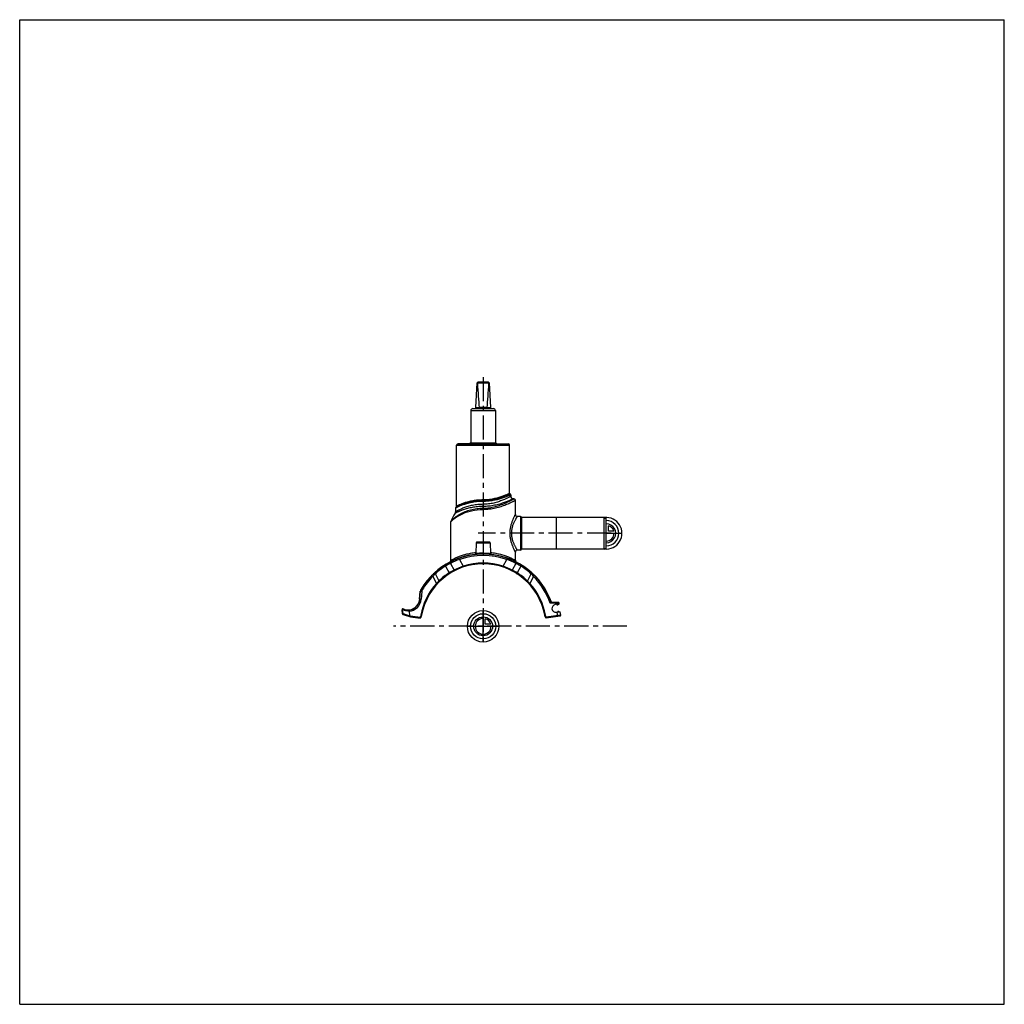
# Model space of a CAD drawing. Header units: millimetres. Extents: x 0 to 1000, y 0 to 1000.
import ezdxf

# ---------------------------------------------------------------- set-up
doc = ezdxf.new("R2010")
doc.units = ezdxf.units.MM
doc.header["$LTSCALE"] = 65.185185
doc.linetypes.add('CENTER', pattern=[0.6, 0.375, -0.075, 0.075, -0.075])
doc.layers.get('0').update_dxf_attribs({"linetype": 'CONTINUOUS'})
for name, color, linetype in [('ACHSEN_S', 7, 'CONTINUOUS'), ('FASEN', 7, 'CONTINUOUS'), ('FLAECHEN', 7, 'CONTINUOUS'), ('KOERPER', 7, 'CONTINUOUS'), ('KONST.EL_MIT_GEO', 7, 'CONTINUOUS'), ('KURVEN', 7, 'CONTINUOUS')]:
    doc.layers.add(name, color=color, linetype=linetype)

msp = doc.modelspace()

# ---------------------------------------------------------------- linework, layer by layer
at = {"color": 7, "linetype": 'Continuous'}
for p, q in [((0, 0), (0, 1000)), ((0, 1000), (1000, 1000)), ((1000, 0), (1000, 1000)), ((463.2, 606.1), (464.5, 631.1)), ((464.5, 631.1), (465.5, 632.1)), ((464.9, 631.1), (476.5, 631.1)), ((465.5, 632.1), (475.8, 632.1)), ((476.9, 631.1), (475.8, 632.1)), ((476.9, 631.1), (478.1, 606.1)), ((458.2, 603.1), (458.2, 570.4)), ((458.2, 603.1), (483.2, 603.1)), ((460.2, 605.1), (481.2, 605.1)), ((463.2, 606.1), (466.6, 606.1)), ((474.8, 606.1), (466.6, 606.1)), ((474.8, 606.1), (478.1, 606.1)), ((483.2, 603.1), (483.2, 570.4)), ((0, 0), (1000, 0))]:
    msp.add_line(p, q, dxfattribs=at)
for centre, radius, start, end in [((460.2, 603.1), 2, 90, 180), ((462.2, 606.1), 1, 270, 357.14), ((466.1, 606.1), 0.483, 359.2765, 5.2), ((475.3, 606.1), 0.483, 174.8, 180.7235), ((479.1, 606.1), 1, 182.86, 270), ((481.2, 603.1), 2, 0, 90)]:
    msp.add_arc(centre, radius, start, end, dxfattribs=at)
for centre, major_axis, ratio, start_param, end_param in [((470.7, 637), (8.5, 0), 0.95129, -2.35619, -2.32415), ((470.7, 755.2), (0, 170.1), 0.04996, -3.89495, -3.64417), ((470.7, 755.2), (0, 170.1), 0.04996, -2.63901, -2.38824), ((470.7, 637), (8.5, 0), 0.95129, -0.81744, -0.7854)]:
    msp.add_ellipse(centre, major_axis=major_axis, ratio=ratio, start_param=start_param, end_param=end_param, dxfattribs=at)
for points in [[(466.6, 606.1), (466.6, 605.9), (466.6, 605.7), (466.5, 605.4), (466.5, 605.3), (466.4, 605.2), (466.4, 605.1), (466.4, 605.1)], [(474.8, 606.1), (474.8, 605.9), (474.8, 605.7), (474.8, 605.4), (474.9, 605.3), (474.9, 605.2), (475, 605.1), (475, 605.1)]]:
    msp.add_open_spline(points, degree=3, knots=[0, 0, 0, 0, 0.36703, 0.67502, 0.79476, 0.88822, 1, 1, 1, 1], dxfattribs=at)
at = {"layer": 'ACHSEN_S', "color": 40, "linetype": 'CENTER'}
for p, q in [((470.7, 637.1), (470.7, 363.7)), ((616.7, 383.9), (379.7, 383.9))]:
    msp.add_line(p, q, dxfattribs=at)
at = {"layer": 'FASEN', "color": 7, "linetype": 'Continuous'}
for p, q in [((593.7, 494.4), (544.7, 494.4)), ((593.7, 494.4), (595.7, 493.2)), ((593.7, 462.4), (593.7, 494.4)), ((595.7, 463.6), (595.7, 493.2)), ((593.7, 462.4), (544.7, 462.4)), ((593.7, 462.4), (595.7, 463.6)), ((408.4, 419.4), (407.7, 411.4))]:
    msp.add_line(p, q, dxfattribs=at)
for centre, radius, start, end in [((481.8, 358.8), 99.4, 110.6289, 116.3908), ((470.7, 383.9), 72, 70.5588, 109.4412), ((459.6, 358.8), 99.4, 63.6092, 69.3711), ((469.8, 383.4), 72, 121.1718, 131.4521), ((471.6, 383.4), 72, 48.5478, 58.8282), ((470.7, 383.9), 72, 135.2576, 149.0955), ((454.7, 405.2), 45.8, 135.4281, 140.1489), ((486.5, 405.1), 46.1, 39.8652, 44.5578), ((411.9, 419.1), 3.5, 149.0955, 175), ((394.3, 412.6), 13.5, 275.1405, 355)]:
    msp.add_arc(centre, radius, start, end, dxfattribs=at)
for points, knots in [([(437.6, 447.8), (437, 447.5), (435.3, 446.7), (433.6, 445.7), (432.5, 445)], [0, 0, 0, 0, 0.30668, 1, 1, 1, 1]), ([(508.9, 445), (508.3, 445.4), (507.1, 446.1), (505.6, 446.9), (504.5, 447.5), (504, 447.7), (503.8, 447.8)], [0, 0, 0, 0, 0.39108, 0.69377, 0.89886, 1, 1, 1, 1])]:
    msp.add_open_spline(points, degree=3, knots=knots, dxfattribs=at)
at = {"layer": 'FLAECHEN', "color": 7, "linetype": 'Continuous'}
for p, q in [((501.9, 513.4), (501.2, 513.4)), ((443.7, 505.6), (442.9, 504.5))]:
    msp.add_line(p, q, dxfattribs=at)
msp.add_arc((470.7, 478.6), 34.8, 144.8185, 159.7136, dxfattribs=at)
at = {"layer": 'KOERPER', "color": 7, "linetype": 'Continuous'}
for p, q in [((458, 570.4), (483.4, 570.4)), ((443.8, 505.9), (443.8, 567.9)), ((445.5, 569.4), (445.5, 569.5)), ((445.5, 569.4), (445.5, 569.5)), ((445.5, 569.5), (461.8, 569.5)), ((446.3, 569.4), (446.3, 569.5)), ((446.4, 569.4), (446.4, 569.5)), ((446.5, 569.4), (446.5, 569.5)), ((446.8, 569.4), (446.8, 569.5)), ((447.6, 569.4), (447.6, 569.5)), ((447.6, 569.4), (447.6, 569.5)), ((448.7, 569.4), (448.7, 569.5)), ((449.6, 569.4), (449.6, 569.5)), ((453.7, 569.4), (453.7, 569.5)), ((454.1, 569.4), (454.1, 569.5)), ((454.2, 569.4), (454.2, 569.5)), ((454.4, 569.4), (454.4, 569.5)), ((454.7, 569.4), (454.7, 569.5)), ((455.2, 569.4), (455.2, 569.5)), ((461.5, 569.4), (461.5, 569.5)), ((461.8, 569.4), (461.8, 569.5)), ((497.6, 518.9), (497.6, 567.9)), ((508.7, 495.4), (508.7, 461.4)), ((544.7, 494.4), (509.7, 494.5)), ((509.7, 494.5), (509.7, 462.3)), ((544.7, 494.4), (544.7, 462.4)), ((463.6, 468.6), (463.1, 457.8)), ((477.7, 468.6), (478.3, 457.8)), ((544.7, 462.4), (509.7, 462.3))]:
    msp.add_line(p, q, dxfattribs=at)
at = {"layer": 'KOERPER', "color": 40, "linetype": 'CENTER'}
msp.add_line((600.7, 478.4), (465.7, 478.4), dxfattribs=at)
at = {"layer": 'KOERPER', "color": 7, "linetype": 'Continuous'}
for centre, radius, start, end in [((508.7, 494.4), 1, 3.5024, 89), ((508.7, 462.4), 1, 271, 356.4976), ((546.2, 407.2), 1.5, 224.3699, 330.6301), ((547.3, 397.5), 1.5, 49.3103, 145.6897)]:
    msp.add_arc(centre, radius, start, end, dxfattribs=at)
at = {"layer": 'KONST.EL_MIT_GEO', "color": 7, "linetype": 'Continuous'}
for p, q in [((456.5, 569.5), (458, 570.4)), ((483.4, 570.4), (485.1, 569.4)), ((443.8, 567.9), (497.6, 567.9)), ((445.3, 569.4), (496.1, 569.4)), ((470.7, 510.7), (470.7, 512.2)), ((498.7, 517.5), (498.7, 515.9)), ((503.4, 497.5), (503.4, 511.9)), ((442.7, 503.9), (442.7, 500.1)), ((470.7, 502.7), (470.7, 507.8)), ((437.9, 490.1), (438.2, 490.5)), ((437.9, 450.9), (437.9, 490.1)), ((438.1, 490.3), (438.2, 490.5)), ((508.7, 495.4), (505.4, 495.5)), ((463.6, 468.6), (477.7, 468.6)), ((476.7, 469.5), (464.6, 469.5)), ((508.7, 461.4), (505.4, 461.3)), ((446.7, 451.8), (446.2, 453.2)), ((446.7, 451.8), (450.3, 444.9)), ((491.1, 444.9), (494.7, 451.8)), ((494.7, 451.8), (495.1, 453)), ((503.4, 450.9), (503.4, 459.3)), ((432.5, 445), (432.6, 446.5)), ((432.5, 445), (436.1, 438.1)), ((437.6, 447.8), (438.1, 449.5)), ((437.6, 447.8), (441.1, 441)), ((438.1, 449.5), (438.6, 449.8)), ((438.5, 449.7), (438.6, 449.8)), ((450.6, 444.1), (450.3, 444.9)), ((490.8, 444.1), (491.1, 444.9)), ((503.8, 447.8), (500.3, 441)), ((502.7, 449.8), (503.3, 449.5)), ((503.1, 449.6), (503.3, 449.5)), ((503.8, 447.8), (503.3, 449.5)), ((508.9, 445), (505.3, 438.1)), ((508.9, 445), (508.8, 446.5)), ((419.6, 434.6), (418.7, 435.5)), ((419.6, 434.6), (423.3, 427.4)), ((422.1, 437.4), (422, 438.7)), ((422.1, 437.4), (425.8, 430.2)), ((519.3, 437.4), (515.6, 430.2)), ((521.8, 434.6), (518.1, 427.4)), ((519.3, 437.4), (519.3, 438.7)), ((521.8, 434.6), (522.7, 435.5)), ((407.6, 421.7), (408.9, 420.9)), ((423.9, 426.8), (423.3, 427.4)), ((517.5, 426.8), (518.1, 427.4)), ((406.2, 411.6), (406.9, 419.5)), ((406.2, 411.6), (407.7, 411.4)), ((406.5, 411.6), (407.2, 419.5)), ((406.9, 419.5), (408.4, 419.4)), ((388.3, 400.8), (388.9, 400.9)), ((388.7, 396.7), (388.3, 400.8)), ((389.3, 396.8), (388.9, 400.9)), ((544.8, 407.4), (538.7, 407.5)), ((547.1, 408.2), (539.3, 408.3)), ((548, 406.5), (543.9, 405.9)), ((544.8, 407.4), (544.8, 408.2)), ((547.8, 407.5), (544.8, 407.4)), ((545, 406.1), (544.8, 407.4)), ((548, 406.5), (547.8, 407.5)), ((388.7, 396.7), (389.3, 396.8)), ((389.3, 396.8), (395.9, 394.7)), ((389.3, 396), (396.8, 393.6)), ((395.5, 399.2), (395.9, 394.7)), ((395.9, 394.7), (397, 394.4)), ((396.8, 393.6), (397, 394.4)), ((396.8, 393.6), (406.7, 392.3)), ((396.8, 393.6), (396.8, 393.6)), ((397, 394.4), (406.8, 393.1)), ((406.8, 393.1), (406.7, 392.3)), ((406.8, 393.1), (407.2, 393.9)), ((407.6, 392.8), (406.8, 393.1)), ((407.4, 395.3), (407.2, 393.9)), ((407.9, 393.7), (407.2, 393.9)), ((408.2, 395.2), (407.4, 395.3)), ((407.6, 392.8), (407.9, 393.7)), ((408.2, 395.2), (407.9, 393.7)), ((407.9, 393.7), (407.9, 393.7)), ((533.2, 395.2), (534, 395.3)), ((533.4, 394.2), (533.2, 395.2)), ((534.1, 394.4), (533.4, 394.2)), ((533.4, 394.2), (534, 392.8)), ((533.4, 394.2), (533.4, 394.2)), ((534.1, 394.4), (534, 395.3)), ((534.7, 393.1), (534, 392.8)), ((534.1, 394.4), (534.7, 393.1)), ((549.5, 395.1), (534.7, 393.1)), ((534.8, 392.3), (534.7, 393.1)), ((548.8, 394.2), (534.8, 392.3)), ((544.9, 398.2), (549, 398.7)), ((546.6, 393.9), (546, 398.4)), ((549.5, 395.1), (549, 398.7))]:
    msp.add_line(p, q, dxfattribs=at)
for points in [[(437.9, 490.1), (437.9, 490.1), (438, 490.2), (438, 490.2), (438, 490.2)], [(463.1, 457.8), (463.1, 457.8), (463.1, 457.7), (463.1, 457.7), (463, 457.6), (463, 457.5), (463, 457.4), (462.9, 457.4), (462.9, 457.3), (462.8, 457.3), (462.8, 457.2), (462.7, 457.1), (462.7, 457.1), (462.6, 457.1), (462.6, 457), (462.5, 457), (462.4, 457), (462.3, 456.9), (462.3, 456.9), (462.2, 456.9)], [(479.2, 456.9), (479.1, 456.9), (479, 456.9), (479, 457), (478.9, 457), (478.8, 457), (478.8, 457.1), (478.7, 457.1), (478.6, 457.1), (478.6, 457.2), (478.5, 457.3), (478.5, 457.3), (478.5, 457.4), (478.4, 457.4), (478.4, 457.5), (478.4, 457.6), (478.3, 457.7), (478.3, 457.7), (478.3, 457.8), (478.3, 457.8)]]:
    msp.add_lwpolyline(points, dxfattribs=at)
for centre, radius, start, end in [((445.3, 567.9), 1.5, 90, 180), ((496.1, 567.9), 1.5, 0, 90), ((498.1, 518.9), 0.5, 180, 254.5339), ((497.7, 517.5), 1, 0.0001, 74.5339), ((501.2, 515.9), 2.5, 180, 270), ((501.9, 511.9), 1.5, 0.0001, 89.9998), ((440.2, 500.1), 2.5, 324.8184, 359.9999), ((443.7, 503.9), 1, 142.9802, 180.0002), ((443.3, 505.9), 0.5, 320.8812, 360), ((439.4, 490.1), 1.5, 159.7138, 180.0002), ((505.4, 497.5), 2, 179.9998, 269.0001), ((464.6, 468.5), 1, 90, 177), ((476.7, 468.5), 1, 3, 90), ((505.4, 459.3), 2, 90.9999, 180.0001), ((470.7, 383.9), 73.5, 19.3896, 149.0955), ((435.9, 450.9), 2, 297.404, 359.9999), ((472.6, 379.5), 78.1, 109.6963, 115.8012), ((470.7, 383.9), 73.3, 70.5588, 109.4412), ((470.7, 399.9), 58.4, 90.0106, 97.4938), ((468.8, 379.5), 78, 64.1971, 70.306), ((505.4, 450.9), 2, 180, 242.5959), ((470.7, 383.9), 63.5, 10.2079, 169.7921), ((470.5, 383.9), 73.2, 121.1468, 131.1401), ((469.6, 385.5), 71.3, 120.8768, 121.192), ((469.5, 385.5), 71.3, 116.1508, 120.8778), ((467.8, 387.9), 59.4, 116.66, 122.2534), ((438.9, 449.3), 0.796, 115.955, 161.9163), ((475.2, 373.3), 75.8, 109.1874, 116.7498), ((470.7, 383.9), 64.3, 71.5194, 108.4806), ((466.1, 373.2), 75.9, 63.2533, 70.8095), ((473.6, 387.8), 59.5, 57.7476, 63.3389), ((502.5, 449.3), 0.796, 18.0743, 64.0291), ((472, 385.8), 71, 59.1168, 63.8584), ((472, 385.7), 71.1, 58.8066, 59.1251), ((470.9, 383.9), 73.2, 48.8596, 58.8533), ((470.7, 383.9), 73.3, 135.2576, 149.0955), ((466.9, 388.8), 67.1, 131.971, 135.9924), ((470.5, 383.9), 73.2, 131.1402, 131.4341), ((461.9, 395.4), 50.1, 136.0681, 140.3929), ((470.2, 383.6), 64.3, 122.066, 133.6358), ((471.2, 383.6), 64.3, 46.3642, 57.934), ((479.3, 395.3), 50.3, 39.6142, 43.9248), ((470.9, 383.8), 73.2, 48.566, 48.8598), ((474.3, 388.7), 67.3, 44.0133, 48.0233), ((470.7, 383.9), 72, 19.1543, 44.7424), ((470.7, 383.9), 73.3, 19.4577, 44.7424), ((411.9, 419.1), 5, 149.0955, 175), ((411.9, 419.1), 4.77, 149.0955, 175), ((470.7, 383.9), 64.3, 137.4827, 169.7921), ((470.7, 383.9), 64.3, 10.2079, 42.5173), ((394.3, 412.6), 12, 246.0942, 355), ((394.3, 412.6), 12.2, 257.7628, 355), ((389.1, 400.9), 0.8, 66.0942, 185.5), ((394.1, 412.6), 12.8, 246.0979, 253.3715), ((394.1, 412.6), 12.8, 253.3901, 264.9394), ((544.4, 402.1), 3.9, 97.5, 277.5), ((547.1, 407.4), 0.8, 7.5, 89), ((389.5, 396.8), 0.8, 185.5, 252.5), ((398, 413.9), 14.9, 250.0659, 260.1662), ((406.8, 393.1), 0.8, 262.5, 337.5), ((534.7, 393.1), 0.8, 205.2079, 277.5), ((548.7, 395), 0.8, 277.5, 7.5)]:
    msp.add_arc(centre, radius, start, end, dxfattribs=at)
msp.add_ellipse((392.8, 395.7), major_axis=(3.08, -1.07), ratio=0.24381, start_param=0.00964, end_param=0.11094, dxfattribs=at)
for points, knots in [([(470.7, 510.7), (468.8, 510.7), (465.2, 510.6), (460, 509.9), (455.9, 509), (452.9, 508.1), (450.9, 507.5), (449.1, 506.9), (447.5, 506.2), (446.3, 505.7), (445.4, 505.3), (444.9, 505), (444.4, 504.8), (443.9, 504.6), (443.6, 504.4), (443.3, 504.2), (443.1, 504.1), (442.9, 504.1), (442.8, 504), (442.8, 504), (442.7, 504), (442.7, 503.9), (442.7, 503.9), (442.7, 503.9)], [0, 0, 0, 0, 0.19043, 0.37354, 0.54292, 0.62077, 0.69324, 0.75971, 0.81955, 0.8721, 0.89541, 0.91662, 0.93564, 0.95236, 0.9667, 0.97857, 0.98789, 0.99158, 0.9946, 0.99696, 0.99865, 0.99966, 1, 1, 1, 1]), ([(470.7, 511.6), (468.9, 511.6), (465.3, 511.4), (460.1, 510.7), (456.1, 509.8), (453.1, 508.9), (451.1, 508.3), (449.3, 507.6), (447.7, 506.9), (446.3, 506.3), (445.3, 505.8), (444.6, 505.5), (444.2, 505.2), (443.8, 505), (443.5, 504.9), (443.3, 504.7), (443.1, 504.7), (443, 504.6), (443, 504.6), (442.9, 504.6), (442.9, 504.6), (442.9, 504.5), (442.9, 504.5)], [0, 0, 0, 0, 0.18902, 0.37106, 0.53992, 0.61775, 0.69034, 0.75707, 0.81729, 0.8703, 0.91533, 0.93459, 0.95156, 0.96612, 0.97819, 0.98767, 0.99142, 0.9945, 0.9969, 0.99862, 0.99965, 1, 1, 1, 1]), ([(470.7, 511.8), (468.9, 511.8), (465.4, 511.6), (460.4, 511), (456.4, 510.1), (453.5, 509.4), (451.6, 508.8), (449.9, 508.2), (448.3, 507.6), (447, 507.1), (446, 506.6), (445.3, 506.3), (444.9, 506.1), (444.5, 506), (444.2, 505.8), (444, 505.7), (443.9, 505.6), (443.8, 505.6), (443.7, 505.6), (443.7, 505.6), (443.7, 505.6), (443.7, 505.6)], [0, 0, 0, 0, 0.19137, 0.37525, 0.5451, 0.62304, 0.69548, 0.76182, 0.82143, 0.87364, 0.91777, 0.93658, 0.95309, 0.96724, 0.97893, 0.9881, 0.9947, 0.99701, 0.99867, 0.99967, 1, 1, 1, 1]), ([(470.7, 512.2), (468.9, 512.2), (465.4, 512.1), (460.4, 511.4), (456.5, 510.6), (453.6, 509.8), (451.7, 509.2), (450, 508.6), (448.4, 508), (447.1, 507.4), (446.1, 507), (445.4, 506.7), (445, 506.5), (444.6, 506.3), (444.3, 506.1), (444.1, 506), (444, 506), (443.9, 505.9), (443.9, 505.9), (443.8, 505.9), (443.8, 505.9), (443.8, 505.9), (443.8, 505.9)], [0, 0, 0, 0, 0.19069, 0.37406, 0.54367, 0.6216, 0.69411, 0.76058, 0.82037, 0.87281, 0.91717, 0.93609, 0.95272, 0.96697, 0.97875, 0.988, 0.99165, 0.99465, 0.99699, 0.99866, 0.99966, 1, 1, 1, 1]), ([(497.6, 518.9), (497.6, 518.9), (497.6, 518.9), (497.6, 518.9), (497.6, 518.9), (497.6, 518.9), (497.5, 518.9), (497.5, 518.8), (497.4, 518.8), (497.3, 518.8), (497.2, 518.7), (497, 518.6), (496.7, 518.5), (496.4, 518.3), (496, 518.2), (495.5, 517.9), (494.9, 517.7), (494.1, 517.4), (493, 516.9), (491.4, 516.3), (489.7, 515.6), (487.7, 515), (485.7, 514.4), (483.4, 513.8), (480.2, 513.1), (476, 512.4), (472.5, 512.2), (470.7, 512.2)], [0, 0, 0, 0, 0.00008, 0.00033, 0.00074, 0.00132, 0.00297, 0.00527, 0.00823, 0.01183, 0.01608, 0.02096, 0.03262, 0.04673, 0.06324, 0.08207, 0.10312, 0.12632, 0.17877, 0.2387, 0.30537, 0.3781, 0.45623, 0.5391, 0.62606, 0.8094, 1, 1, 1, 1]), ([(498.7, 515.9), (498.7, 515.9), (498.7, 515.9), (498.7, 515.9), (498.6, 515.9), (498.5, 515.8), (498.5, 515.8), (498.3, 515.7), (498.1, 515.6), (497.8, 515.4), (497.4, 515.2), (497, 515), (496.3, 514.6), (495.2, 514.1), (493.8, 513.5), (492.2, 512.7), (490.4, 512), (488.4, 511.2), (485.5, 510.1), (481.4, 509), (476.2, 508), (472.6, 507.8), (470.7, 507.8)], [0, 0, 0, 0, 0.00034, 0.00136, 0.00305, 0.00541, 0.00845, 0.01214, 0.02151, 0.03344, 0.04788, 0.06473, 0.08391, 0.12887, 0.18195, 0.24235, 0.30929, 0.38206, 0.45999, 0.62885, 0.81084, 1, 1, 1, 1]), ([(488.4, 514.6), (485.7, 513.8), (481.5, 512.6), (475.5, 511.8), (472.3, 511.6), (470.7, 511.6)], [0, 0, 0, 0, 0.46725, 0.72917, 1, 1, 1, 1]), ([(488.4, 514.6), (485.7, 513.8), (479.9, 512.3), (473.9, 511.8), (470.7, 511.8)], [0, 0, 0, 0, 0.46985, 1, 1, 1, 1]), ([(489.1, 513.7), (486.3, 512.8), (481.9, 511.7), (475.7, 510.9), (472.4, 510.7), (470.7, 510.7)], [0, 0, 0, 0, 0.468, 0.7297, 1, 1, 1, 1]), ([(470.7, 503.9), (472.8, 503.9), (476.9, 504.2), (482.8, 505.4), (488.1, 507), (492.1, 508.5), (494.8, 509.8), (496.6, 510.6), (498.2, 511.4), (499.5, 512.1), (500.4, 512.5), (501, 512.9), (501.3, 513), (501.6, 513.2), (501.8, 513.3), (501.9, 513.4), (501.9, 513.4), (501.9, 513.4)], [0, 0, 0, 0, 0.19093, 0.37414, 0.54347, 0.69393, 0.76053, 0.82048, 0.87304, 0.91744, 0.95295, 0.96715, 0.97889, 0.98808, 0.99469, 0.99867, 1, 1, 1, 1]), ([(501.2, 513.4), (501.2, 513.4), (501.2, 513.4), (501.1, 513.4), (501, 513.3), (500.8, 513.2), (500.5, 513.1), (500.2, 512.9), (499.8, 512.7), (499.3, 512.5), (498.5, 512.2), (497.3, 511.6), (495.8, 511), (494, 510.3), (492, 509.5), (489.8, 508.8), (486.6, 507.8), (482.2, 506.7), (476.6, 505.8), (472.7, 505.6), (470.7, 505.6)], [0, 0, 0, 0, 0.00138, 0.00311, 0.00552, 0.01238, 0.02191, 0.03406, 0.04875, 0.06588, 0.08537, 0.13097, 0.1847, 0.2457, 0.31315, 0.38627, 0.46435, 0.63277, 0.81321, 1, 1, 1, 1]), ([(470.7, 502.7), (472.9, 502.7), (477.1, 502.9), (483.2, 504), (488, 505.4), (491.4, 506.6), (493.8, 507.4), (495.9, 508.3), (497.8, 509.1), (499.4, 509.9), (500.6, 510.5), (501.5, 510.9), (502, 511.1), (502.4, 511.4), (502.8, 511.6), (503, 511.7), (503.2, 511.8), (503.3, 511.8), (503.3, 511.8), (503.4, 511.9), (503.4, 511.9), (503.4, 511.9), (503.4, 511.9)], [0, 0, 0, 0, 0.18944, 0.37171, 0.54082, 0.61883, 0.69163, 0.75855, 0.81886, 0.87181, 0.91659, 0.93568, 0.95245, 0.96679, 0.97865, 0.98795, 0.99162, 0.99463, 0.99698, 0.99865, 0.99966, 1, 1, 1, 1]), ([(498, 518.4), (498, 518.4), (497.9, 518.4), (497.9, 518.4), (497.9, 518.4), (497.8, 518.3), (497.7, 518.3), (497.5, 518.2), (497.3, 518.1), (496.9, 517.9), (496.5, 517.7), (496, 517.5), (495.1, 517.2), (493.9, 516.7), (492.3, 516), (490.4, 515.3), (489.1, 514.9), (488.4, 514.6)], [0, 0, 0, 0, 0.0011, 0.0044, 0.00989, 0.01756, 0.0274, 0.03939, 0.06974, 0.10844, 0.15521, 0.20981, 0.27193, 0.41741, 0.58902, 0.78407, 1, 1, 1, 1]), ([(489.1, 513.7), (489, 513.9), (488.9, 514.3), (488.6, 514.6), (488.4, 514.6)], [0, 0, 0, 0, 0.54148, 1, 1, 1, 1]), ([(498.7, 517.5), (498.7, 517.5), (498.7, 517.4), (498.6, 517.4), (498.6, 517.4), (498.5, 517.4), (498.4, 517.3), (498.3, 517.3), (498, 517.1), (497.6, 517), (497.2, 516.8), (496.7, 516.6), (495.9, 516.2), (494.7, 515.7), (493, 515.1), (491.1, 514.4), (489.8, 513.9), (489.1, 513.7)], [0, 0, 0, 0, 0.0011, 0.00439, 0.00986, 0.01751, 0.02733, 0.0393, 0.06959, 0.1082, 0.15489, 0.20941, 0.27144, 0.41682, 0.58842, 0.78366, 1, 1, 1, 1]), ([(438, 490.7), (438, 490.7), (438.1, 490.7), (438.1, 490.7), (438.1, 490.8), (438.2, 490.9), (438.3, 491), (438.5, 491.2), (438.7, 491.4), (439.1, 491.8), (439.5, 492.3), (440.1, 492.8), (440.9, 493.5), (442, 494.5), (443.6, 495.7), (445.5, 496.9), (447.6, 498.1), (449.9, 499.3), (453.3, 500.8), (458, 502.4), (464.2, 503.6), (468.5, 503.9), (470.7, 503.9)], [0, 0, 0, 0, 0.00045, 0.00181, 0.00405, 0.00717, 0.01113, 0.01591, 0.0278, 0.04256, 0.05991, 0.0796, 0.1014, 0.15058, 0.20629, 0.26772, 0.33432, 0.40566, 0.48133, 0.64406, 0.81872, 1, 1, 1, 1]), ([(438.2, 490.5), (439.4, 491.6), (441.5, 493.5), (445.2, 496), (449.1, 498.1), (453.7, 499.9), (460.9, 502), (466.7, 502.7), (470.7, 502.7)], [0, 0, 0, 0, 0.13626, 0.24298, 0.36839, 0.5098, 0.6647, 1, 1, 1, 1]), ([(470.7, 505.6), (468.8, 505.6), (465.1, 505.5), (459.7, 504.7), (455.6, 503.8), (452.5, 502.9), (450.5, 502.3), (448.7, 501.6), (447.1, 501), (445.7, 500.3), (444.6, 499.9), (443.9, 499.5), (443.5, 499.3), (443.1, 499.1), (442.8, 499), (442.6, 498.8), (442.5, 498.8), (442.4, 498.7), (442.3, 498.7), (442.3, 498.7), (442.3, 498.6), (442.2, 498.6), (442.2, 498.6)], [0, 0, 0, 0, 0.19261, 0.37708, 0.54674, 0.62439, 0.69648, 0.76246, 0.82176, 0.87375, 0.91775, 0.93652, 0.95303, 0.96717, 0.97888, 0.98807, 0.9917, 0.99468, 0.997, 0.99867, 0.99967, 1, 1, 1, 1]), ([(470.7, 507.8), (468.8, 507.8), (465.2, 507.6), (460, 506.8), (455.9, 505.8), (452.9, 504.9), (450.9, 504.1), (449.1, 503.4), (447.5, 502.7), (446.3, 502.1), (445.4, 501.6), (444.9, 501.3), (444.4, 501.1), (444, 500.8), (443.6, 500.6), (443.3, 500.4), (443.1, 500.3), (442.9, 500.2), (442.8, 500.2), (442.8, 500.1), (442.7, 500.1), (442.7, 500.1), (442.7, 500.1), (442.7, 500.1)], [0, 0, 0, 0, 0.1892, 0.37113, 0.5396, 0.61721, 0.6896, 0.75621, 0.81641, 0.86949, 0.89312, 0.91467, 0.93404, 0.95112, 0.96579, 0.97797, 0.98754, 0.99133, 0.99444, 0.99687, 0.99861, 0.99965, 1, 1, 1, 1]), ([(503.4, 459.3), (503.4, 459.4), (503.4, 459.4), (503.4, 459.4), (503.4, 459.5), (503.3, 459.6), (503.2, 459.8), (503.1, 460), (502.9, 460.4), (502.6, 461), (502.2, 461.8), (501.8, 462.8), (501.3, 463.9), (500.6, 465.6), (499.7, 468.1), (498.8, 471.3), (498.2, 474.7), (497.9, 478.4), (498.2, 482.1), (498.8, 485.5), (499.7, 488.7), (500.6, 491.2), (501.3, 492.9), (501.8, 494), (502.2, 495), (502.6, 495.8), (502.9, 496.4), (503.1, 496.8), (503.2, 497), (503.3, 497.2), (503.4, 497.3), (503.4, 497.4), (503.4, 497.4), (503.4, 497.4), (503.4, 497.5)], [0, 0, 0, 0, 0.00071, 0.0016, 0.00285, 0.00639, 0.0113, 0.01755, 0.02509, 0.04384, 0.06709, 0.09434, 0.12514, 0.15904, 0.23459, 0.31827, 0.40762, 0.5, 0.59238, 0.68173, 0.76541, 0.84096, 0.87486, 0.90566, 0.93291, 0.95616, 0.97491, 0.98245, 0.9887, 0.99361, 0.99715, 0.9984, 0.99929, 1, 1, 1, 1]), ([(505.4, 461.3), (505.4, 461.3), (505.4, 461.4), (505.4, 461.4), (505.4, 461.4), (505.3, 461.5), (505.3, 461.6), (505.2, 461.7), (505.1, 461.9), (504.9, 462.1), (504.8, 462.4), (504.5, 462.8), (504.2, 463.4), (503.7, 464.3), (503.2, 465.3), (502.6, 466.4), (502.1, 467.6), (501.3, 469.4), (500.5, 471.8), (499.8, 475), (499.6, 478.4), (499.8, 481.8), (500.5, 485), (501.3, 487.4), (502.1, 489.2), (502.6, 490.4), (503.2, 491.5), (503.7, 492.5), (504.2, 493.4), (504.5, 494), (504.8, 494.4), (504.9, 494.7), (505.1, 494.9), (505.2, 495.1), (505.3, 495.2), (505.3, 495.3), (505.4, 495.4), (505.4, 495.4), (505.4, 495.4), (505.4, 495.5), (505.4, 495.5)], [0, 0, 0, 0, 0.00017, 0.0007, 0.00157, 0.00278, 0.00624, 0.01104, 0.01715, 0.02453, 0.03314, 0.04291, 0.06575, 0.0926, 0.12302, 0.15661, 0.19299, 0.23184, 0.31577, 0.40609, 0.5, 0.59391, 0.68423, 0.76816, 0.80701, 0.84339, 0.87698, 0.9074, 0.93425, 0.95709, 0.96686, 0.97547, 0.98285, 0.98896, 0.99376, 0.99722, 0.99843, 0.9993, 0.99983, 1, 1, 1, 1]), ([(437.9, 450.9), (437.9, 450.9), (438, 450.9), (438, 450.9), (438, 451), (438.1, 451), (438.1, 451), (438.3, 451.1), (438.4, 451.2), (438.7, 451.3), (439, 451.5), (439.4, 451.7), (440, 452), (440.9, 452.5), (442.1, 453), (443.5, 453.7), (445.1, 454.4), (446.9, 455.1), (449.5, 456), (453.2, 457.1), (458, 458.3), (461.4, 458.8), (463.1, 459)], [0, 0, 0, 0, 0.00032, 0.00128, 0.00287, 0.00509, 0.00795, 0.01143, 0.02025, 0.03152, 0.04517, 0.06113, 0.07935, 0.12221, 0.17313, 0.23146, 0.2966, 0.36798, 0.44507, 0.61442, 0.80079, 1, 1, 1, 1]), ([(470.7, 458.3), (471.2, 458.3), (472.2, 458.3), (473.6, 458.3), (474.9, 458.2), (475.9, 458.1), (476.6, 458.1), (477, 458), (477.4, 458), (477.7, 457.9), (477.9, 457.9), (478.1, 457.9), (478.2, 457.9), (478.2, 457.9), (478.3, 457.9), (478.3, 457.8), (478.3, 457.9), (478.3, 457.8)], [0, 0, 0, 0, 0.19441, 0.38142, 0.55396, 0.70547, 0.77151, 0.83018, 0.8809, 0.92315, 0.95649, 0.96971, 0.98058, 0.98906, 0.99513, 0.99878, 1, 1, 1, 1]), ([(478.2, 459), (480, 458.8), (483.4, 458.3), (488.2, 457.1), (491.9, 456), (494.5, 455.1), (496.3, 454.4), (497.9, 453.7), (499.3, 453), (500.5, 452.5), (501.4, 452), (502, 451.7), (502.4, 451.5), (502.7, 451.3), (503, 451.2), (503.1, 451.1), (503.3, 451), (503.3, 451), (503.4, 451), (503.4, 450.9), (503.4, 450.9), (503.4, 450.9), (503.4, 450.9)], [0, 0, 0, 0, 0.19922, 0.3856, 0.55497, 0.63207, 0.70344, 0.76858, 0.8269, 0.87781, 0.92067, 0.93888, 0.95484, 0.96849, 0.97975, 0.98857, 0.99205, 0.99491, 0.99713, 0.99873, 0.99968, 1, 1, 1, 1]), ([(495.2, 453.2), (495.2, 453.2), (495.2, 453.2), (495.2, 453.2), (495.1, 453.2), (495.1, 453.1), (495.1, 453.1), (495.1, 453), (495.1, 453)], [0, 0, 0, 0, 0.01672, 0.06589, 0.14723, 0.26005, 0.57568, 1, 1, 1, 1]), ([(432.8, 446.9), (432.8, 446.9), (432.7, 446.7), (432.6, 446.6), (432.6, 446.5)], [0, 0, 0, 0, 0.47148, 1, 1, 1, 1]), ([(442.2, 440.6), (442, 440.5), (441.5, 440.5), (441.2, 440.8), (441.1, 441)], [0, 0, 0, 0, 0.49946, 1, 1, 1, 1]), ([(499.2, 440.6), (499.4, 440.5), (499.8, 440.5), (500.2, 440.8), (500.3, 441)], [0, 0, 0, 0, 0.49946, 1, 1, 1, 1]), ([(508.5, 446.9), (508.6, 446.9), (508.7, 446.7), (508.8, 446.6), (508.8, 446.5)], [0, 0, 0, 0, 0.4715, 1, 1, 1, 1]), ([(418.7, 435.5), (418.6, 435.5), (418.6, 435.5), (418.6, 435.6), (418.5, 435.6), (418.5, 435.6), (418.5, 435.6), (418.5, 435.6), (418.5, 435.7), (418.5, 435.7)], [0, 0, 0, 0, 0.42545, 0.59777, 0.7406, 0.85316, 0.93429, 0.98336, 1, 1, 1, 1]), ([(422, 438.7), (422.1, 438.8), (422.1, 439), (422.2, 439.1), (422.2, 439.1)], [0, 0, 0, 0, 0.542, 1, 1, 1, 1]), ([(426.9, 429.9), (426.8, 429.8), (426.6, 429.7), (426.3, 429.8), (426.1, 429.9), (425.9, 430.1), (425.8, 430.2)], [0, 0, 0, 0, 0.2042, 0.44067, 0.71261, 1, 1, 1, 1]), ([(437, 437.7), (436.9, 437.7), (436.7, 437.6), (436.5, 437.7), (436.2, 437.9), (436.1, 438), (436.1, 438.1)], [0, 0, 0, 0, 0.20834, 0.44387, 0.7123, 1, 1, 1, 1]), ([(504.4, 437.7), (504.5, 437.7), (504.6, 437.6), (504.9, 437.7), (505.2, 437.9), (505.3, 438), (505.3, 438.1)], [0, 0, 0, 0, 0.20834, 0.44387, 0.7123, 1, 1, 1, 1]), ([(514.5, 429.9), (514.6, 429.8), (514.7, 429.7), (515, 429.8), (515.3, 429.9), (515.5, 430.1), (515.6, 430.2)], [0, 0, 0, 0, 0.2042, 0.44067, 0.71261, 1, 1, 1, 1]), ([(519.3, 438.7), (519.3, 438.8), (519.3, 439), (519.2, 439.1), (519.2, 439.1)], [0, 0, 0, 0, 0.54185, 1, 1, 1, 1]), ([(522.7, 435.5), (522.8, 435.5), (522.8, 435.5), (522.8, 435.6), (522.8, 435.6), (522.9, 435.6), (522.9, 435.6), (522.9, 435.6), (522.9, 435.7), (522.9, 435.7)], [0, 0, 0, 0, 0.42546, 0.59776, 0.74058, 0.85313, 0.93426, 0.98332, 1, 1, 1, 1]), ([(388.9, 400.9), (388.9, 401), (389, 401.2), (389.2, 401.4), (389.3, 401.5), (389.3, 401.6), (389.4, 401.7), (389.4, 401.6)], [0, 0, 0, 0, 0.3552, 0.66881, 0.79369, 0.89093, 1, 1, 1, 1]), ([(391.7, 400.7), (391.7, 400.7), (391.7, 400.8), (391.8, 400.9), (391.8, 400.9), (391.8, 400.9)], [0, 0, 0, 0, 0.70441, 0.90056, 1, 1, 1, 1]), ([(391.7, 400.7), (391.7, 400.6), (391.8, 400.5), (391.9, 400.4), (392, 400.3), (392.3, 400.1), (392.6, 400), (392.8, 399.9), (393, 399.8)], [0, 0, 0, 0, 0.10136, 0.22178, 0.34765, 0.47601, 0.73654, 1, 1, 1, 1]), ([(538.7, 407.5), (538.7, 407.6), (538.6, 407.9), (538.8, 408.2), (539, 408.3), (539.2, 408.3), (539.3, 408.3)], [0, 0, 0, 0, 0.30083, 0.55334, 0.77662, 1, 1, 1, 1]), ([(389.3, 396.8), (389.3, 396.7), (389.2, 396.5), (389.2, 396.3), (389.2, 396.2), (389.2, 396.1), (389.2, 396), (389.3, 396)], [0, 0, 0, 0, 0.36564, 0.67265, 0.79276, 0.88674, 1, 1, 1, 1]), ([(395.8, 394), (395.8, 394), (395.8, 394), (395.8, 394), (395.8, 394.2), (395.8, 394.4), (395.9, 394.6), (395.9, 394.7)], [0, 0, 0, 0, 0.03015, 0.08889, 0.30021, 0.61725, 1, 1, 1, 1])]:
    msp.add_open_spline(points, degree=3, knots=knots, dxfattribs=at)
at = {"layer": 'KURVEN', "color": 40, "linetype": 'Continuous'}
for p, q in [((595.7, 462.4), (595.7, 494.4)), ((597.9, 480.6), (597.9, 486.1)), ((603.4, 480.6), (597.9, 480.6)), ((595.7, 478.4), (611.7, 478.4)), ((470.7, 367.9), (470.7, 399.9)), ((472.9, 386.1), (472.9, 391.6)), ((454.7, 383.9), (486.7, 383.9)), ((478.4, 386.1), (472.9, 386.1))]:
    msp.add_line(p, q, dxfattribs=at)
for radius in [16, 12.8, 9.6]:
    msp.add_circle((470.7, 383.9), radius, dxfattribs=at)
for centre, radius, start, end in [((595.7, 478.4), 16, 263.4795, 96.5205), ((595.7, 478.4), 12.8, 270, 90), ((595.7, 478.4), 9.6, 269.9999, 90), ((595.7, 478.4), 8, 15.962, 74.038), ((595.7, 478.4), 8, 269.9999, 360), ((470.7, 383.9), 8, 90, 360), ((470.7, 383.9), 8, 15.962, 74.038)]:
    msp.add_arc(centre, radius, start, end, dxfattribs=at)

doc.saveas('drawing.dxf')
